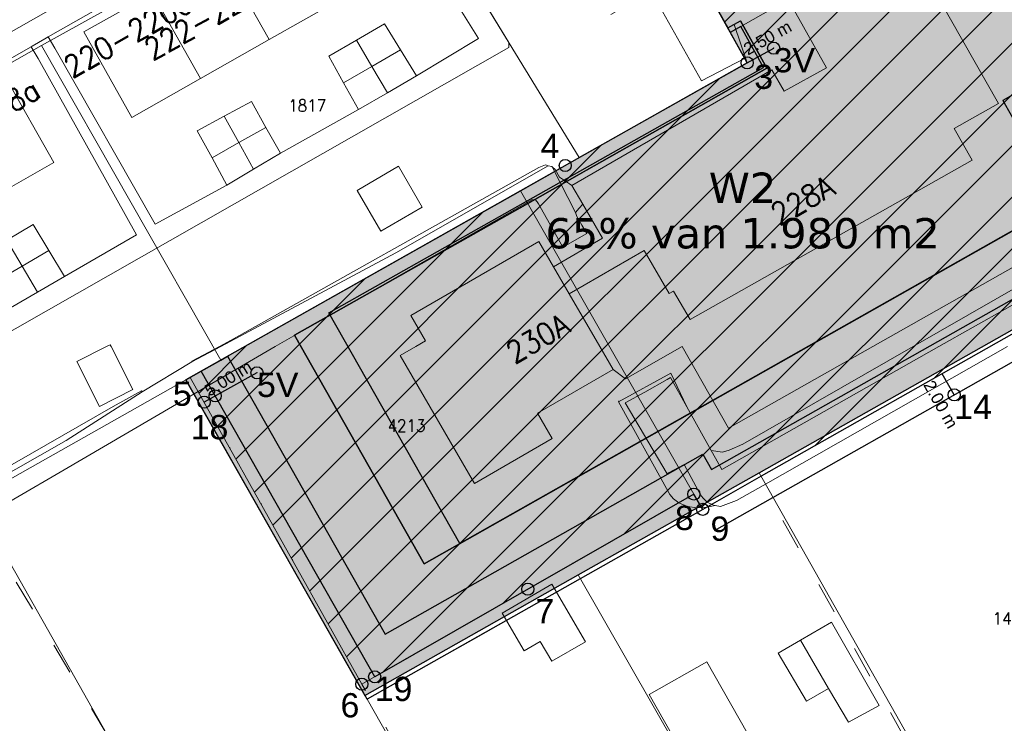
# Model space of a CAD drawing. Header units: metres. Extents: x 3 to 114181, y 112716 to 476231.
# Tile 53 of 90: x 112654 to 112735, y 475469 to 475527. Entities that reach past the tile are written whole.
import ezdxf
from ezdxf.enums import TextEntityAlignment as Align

# ---------------------------------------------------------------- set-up
doc = ezdxf.new("R2010")
doc.units = ezdxf.units.M
doc.header["$MEASUREMENT"] = 0
for name, pattern in [('DGN Style 1', [5.201608, 0.008655, -5.192953]), ('DGN Style 2', [8.654921, 5.192953, -3.461969]), ('DGN Style 3', [12.11689, 8.654921, -3.461969]), ('DGN Style 5', [6.058445, 2.596476, -3.461969])]:
    doc.linetypes.add(name, pattern=pattern)
for name, color, linetype, lineweight in [('Cultuurscheiding BGT', 3, 'DGN Style 1', 0), ('enkel Groen', 7, 'Continuous', 0), ('enkel Water', 4, 'Continuous', 0), ('enkel Wonen - 1', 3, 'Continuous', 0), ('enkel Wonen - 2', 30, 'Continuous', 0), ('Functie scheiding OTD BGT', 7, 'DGN Style 5', 0), ('GEMEENTEGROND', 9, 'Continuous', 0), ('Insteeksloot BGT', 4, 'Continuous', 0), ('Kadasterperceelnummers', 14, 'Continuous', 0), ('Kadasterpercelen', 14, 'Continuous', 13), ('Kant algemeen verharding BGT', 7, 'Continuous', 0), ('Kant water BGT', 4, 'Continuous', 0), ('Luifel H1 BGT', 1, 'DGN Style 3', 13), ('MP Gebouwen GEO', 30, 'Continuous', 30), ('MP Grenzen GEO', 3, 'Continuous', 13), ('MP Grenzen Tussen GEO', 3, 'Continuous', 0), ('MP Overige Belijningen GEO', 7, 'Continuous', 0), ('MP Uitzetgegevens GEO', 7, 'Continuous', 30), ('Onbegroeid terreindeel BGT', 7, 'Continuous', 0), ('Overkapping H1 BGT', 9, 'DGN Style 2', 0), ('Pand BGT', 7, 'Continuous', 13), ('Tekst Nummeraanduidingsreeks BGT', 7, 'Continuous', 0), ('Tussenmuur BGT', 7, 'Continuous', 13), ('Walbescherming BGT', 5, 'Continuous', 13)]:
    doc.layers.add(name, color=color, linetype=linetype, lineweight=lineweight)
doc.styles.add('Style-Arial', font='arial.ttf')
doc.styles.add('Style-STANDARD', font='STANDARD.shx')

msp = doc.modelspace()

# ---------------------------------------------------------------- hatches: boundary and pattern name
at = {"layer": 'enkel Wonen - 1', "linetype": 'Continuous', "lineweight": 13, "extrusion": (-1.9283e-16, -1.08831e-16, -1)}
msp.add_hatch(color=3, dxfattribs=at).paths.add_polyline_path([(-112712.711, 475525.926), (-112755.727, 475550.347), (-112754.731, 475552.112), (-112759.057, 475554.574), (-112746.659, 475576.473), (-112699.57, 475549.551)])
at = {"layer": 'enkel Wonen - 2', "linetype": 'Continuous', "lineweight": 13, "extrusion": (0, 0, -1)}
msp.add_hatch(color=2, dxfattribs=at).paths.add_polyline_path([(-112690.418, 475483.747), (-112740.017, 475511.835), (-112735.204, 475520.297), (-112765.79, 475537.661), (-112767.452, 475534.726), (-112770.497, 475536.451), (-112764.919, 475546.301), (-112764.84, 475546.449), (-112764.815, 475546.5), (-112764.79, 475546.554), (-112764.76, 475546.617), (-112764.728, 475546.693), (-112764.7, 475546.761), (-112764.684, 475546.801), (-112764.666, 475546.849), (-112764.629, 475546.952), (-112764.59, 475547.072), (-112764.558, 475547.185), (-112764.53, 475547.292), (-112764.507, 475547.391), (-112764.476, 475547.552), (-112764.452, 475547.707), (-112764.434, 475547.877), (-112764.423, 475548.043), (-112764.419, 475548.194), (-112764.421, 475548.338), (-112764.426, 475548.458), (-112764.437, 475548.602), (-112764.452, 475548.728), (-112764.471, 475548.857), (-112764.494, 475548.985), (-112764.522, 475549.117), (-112764.562, 475549.27), (-112764.618, 475549.456), (-112764.735, 475549.766), (-112764.851, 475550.012), (-112765.047, 475550.352), (-112765.238, 475550.621), (-112765.454, 475550.878), (-112765.652, 475551.079), (-112765.85, 475551.254), (-112766.018, 475551.384), (-112766.43, 475551.65), (-112766.692, 475551.784), (-112763.644, 475557.185), (-112754.731, 475552.112), (-112755.727, 475550.347), (-112713.581, 475526.42), (-112715.466, 475523.032), (-112679.612, 475502.776)])
at = {"layer": 'GEMEENTEGROND', "linetype": 'Continuous', "lineweight": 30, "extrusion": (0, 0, -1)}
msp.add_hatch(color=9, dxfattribs=at).paths.add_polyline_path([(-112682.58, 475471.222), (-112700.168, 475481.157), (-112715.095, 475489.589), (-112736.601, 475501.738), (-112746.507, 475507.334), (-112758.366, 475514.033), (-112781.039, 475526.841), (-112787.847, 475530.688), (-112787.624, 475533.579), (-112787.585, 475534.078), (-112787.316, 475535.779), (-112786.972, 475537.954), (-112786.656, 475541.688), (-112786.34, 475545.422), (-112786.314, 475545.705), (-112786.003, 475549.063), (-112773.127, 475542.599), (-112765.948, 475556.898), (-112782.034, 475564.974), (-112781.361, 475566.222), (-112780.689, 475567.471), (-112779.029, 475570.55), (-112777.343, 475573.679), (-112776.025, 475576.126), (-112775.246, 475577.507), (-112774.159, 475579.432), (-112773.711, 475580.225), (-112773.164, 475581.104), (-112772.135, 475582.758), (-112771.778, 475583.414), (-112771.358, 475584.032), (-112770.879, 475584.606), (-112770.347, 475585.13), (-112769.766, 475585.599), (-112769.141, 475586.009), (-112768.81, 475586.182), (-112768.479, 475586.355), (-112767.858, 475586.603), (-112767.537, 475586.695), (-112767.216, 475586.786), (-112766.558, 475586.902), (-112765.891, 475586.95), (-112765.518, 475586.938), (-112764.809, 475586.404), (-112762.933, 475585.392), (-112761.207, 475584.422), (-112759.108, 475583.242), (-112756.794, 475582.015), (-112755.196, 475581.168), (-112752.967, 475579.986), (-112751.284, 475579.094), (-112746.659, 475576.473), (-112759.057, 475554.574), (-112763.644, 475557.185), (-112766.692, 475551.784), (-112766.43, 475551.65), (-112766.018, 475551.384), (-112765.85, 475551.254), (-112765.652, 475551.079), (-112765.553, 475550.979), (-112765.454, 475550.878), (-112765.346, 475550.75), (-112765.238, 475550.621), (-112765.047, 475550.352), (-112764.851, 475550.012), (-112764.735, 475549.766), (-112764.618, 475549.456), (-112764.562, 475549.27), (-112764.522, 475549.117), (-112764.482, 475548.921), (-112764.471, 475548.857), (-112764.452, 475548.728), (-112764.437, 475548.602), (-112764.432, 475548.53), (-112764.426, 475548.458), (-112764.423, 475548.398), (-112764.421, 475548.338), (-112764.42, 475548.266), (-112764.419, 475548.194), (-112764.421, 475548.118), (-112764.423, 475548.043), (-112764.434, 475547.877), (-112764.452, 475547.707), (-112764.476, 475547.552), (-112764.519, 475547.342), (-112764.53, 475547.292), (-112764.558, 475547.185), (-112764.59, 475547.072), (-112764.629, 475546.952), (-112764.666, 475546.849), (-112764.7, 475546.761), (-112764.744, 475546.655), (-112764.76, 475546.617), (-112764.79, 475546.554), (-112764.815, 475546.5), (-112764.84, 475546.449), (-112764.88, 475546.375), (-112764.919, 475546.301), (-112764.982, 475546.19), (-112765.045, 475546.079), (-112765.116, 475545.954), (-112765.202, 475545.801), (-112765.385, 475545.478), (-112770.497, 475536.451), (-112773.643, 475538.232), (-112777.092, 475532.141), (-112769.261, 475527.706), (-112765.811, 475533.797), (-112767.452, 475534.726), (-112765.79, 475537.661), (-112735.204, 475520.297), (-112740.017, 475511.835), (-112690.418, 475483.747), (-112679.612, 475502.776), (-112715.466, 475523.032), (-112713.581, 475526.42), (-112712.711, 475525.926), (-112714.109, 475523.414), (-112667.8, 475497.251)])
at = {"layer": 'MP Grenzen GEO', "linetype": 'Continuous', "lineweight": 0}
h = msp.add_hatch(dxfattribs=at)
h.set_pattern_fill('HATCH', color=6, scale=0.1, style=0, pattern_type=2)
h.set_pattern_definition([(45, (112738.5802, 475536.1504), (-2.12132, 2.12132), [])])
h.paths.add_polyline_path([(112699.458, 475549.752), (112705.905, 475553.432), (112708.001, 475554.663), (112712.492, 475557.226), (112725.552, 475564.679), (112727.439, 475565.787), (112743.474, 475574.878), (112744.976, 475575.73), (112747.121, 475576.975), (112747.691, 475577.313), (112747.428, 475577.799), (112747.91, 475580.636), (112749.817, 475581.694), (112751.034, 475582.369), (112755.097, 475584.662), (112756.286, 475585.211), (112757.591, 475585.639), (112759.672, 475585.922), (112761.194, 475586.487), (112761.69, 475585.637), (112763.281, 475586.46), (112763.911, 475586.683), (112764.561, 475586.84), (112765.223, 475586.929), (112765.891, 475586.95), (112766.558, 475586.902), (112767.216, 475586.786), (112767.858, 475586.603), (112768.479, 475586.355), (112769.141, 475586.009), (112769.766, 475585.599), (112770.347, 475585.13), (112770.879, 475584.606), (112771.358, 475584.032), (112771.778, 475583.414), (112772.135, 475582.758), (112773.164, 475581.104), (112773.711, 475580.225), (112774.429, 475578.953), (112775.246, 475577.507), (112776.025, 475576.126), (112771.781, 475573.506), (112773.301, 475572.067), (112774.78, 475570.585), (112776.216, 475569.062), (112777.607, 475567.498), (112778.953, 475565.895), (112780.253, 475564.254), (112782.034, 475564.974), (112783.74, 475560.833), (112784.809, 475556.928), (112785.618, 475552.891), (112786.141, 475547.777), (112786.972, 475537.954), (112787.585, 475534.078), (112781.853, 475530.841), (112779.391, 475529.669), (112765.38, 475523.022), (112767.354, 475518.794), (112758.506, 475513.784), (112746.657, 475507.075), (112736.754, 475501.467), (112715.261, 475489.296), (112710.442, 475486.567), (112709.719, 475487.831), (112682.318, 475472.144), (112668.171, 475497.46), (112670.704, 475498.892), (112695.415, 475512.853), (112699.496, 475515.158), (112700.265, 475515.592), (112714.109, 475523.414)])
at = {"layer": 'Pand BGT', "linetype": 'Continuous', "lineweight": 13}
h = msp.add_hatch(dxfattribs=at)
h.set_pattern_fill('HATCH', color=6, scale=0.1, style=0, pattern_type=2)
h.set_pattern_definition([])
h.paths.add_polyline_path([(112746.659, 475576.473), (112699.57, 475549.551), (112714.109, 475523.414), (112667.8, 475497.251), (112682.58, 475471.222), (112787.847, 475530.688), (112787.585, 475534.078), (112786.972, 475537.954), (112786.34, 475545.422), (112786.003, 475549.063), (112785.618, 475552.891), (112784.809, 475556.928), (112783.74, 475560.833), (112782.034, 475564.974), (112776.025, 475576.126), (112773.711, 475580.225), (112772.135, 475582.758), (112771.778, 475583.414), (112771.358, 475584.032), (112770.879, 475584.606), (112770.347, 475585.13), (112769.766, 475585.599), (112769.141, 475586.009), (112768.479, 475586.355), (112767.858, 475586.603), (112767.216, 475586.786), (112766.411, 475586.928), (112766.224, 475586.926), (112765.891, 475586.95), (112765.518, 475586.938), (112764.809, 475586.404), (112751.284, 475579.094)], flags=17)
h = msp.add_hatch(dxfattribs=at)
h.set_pattern_fill('HATCH', color=6, scale=0.1, style=0, pattern_type=2)
h.set_pattern_definition([])
h.paths.add_polyline_path([(112714.109, 475523.414), (112699.57, 475549.551), (112746.659, 475576.473), (112751.284, 475579.094), (112764.809, 475586.404), (112765.518, 475586.938), (112765.891, 475586.95), (112766.224, 475586.926), (112766.411, 475586.928), (112767.216, 475586.786), (112767.858, 475586.603), (112768.479, 475586.355), (112769.141, 475586.009), (112769.766, 475585.599), (112770.347, 475585.13), (112770.879, 475584.606), (112771.358, 475584.032), (112771.778, 475583.414), (112772.135, 475582.758), (112773.711, 475580.225), (112776.025, 475576.126), (112782.034, 475564.974), (112783.74, 475560.833), (112784.809, 475556.928), (112785.618, 475552.891), (112786.003, 475549.063), (112786.34, 475545.422), (112786.972, 475537.954), (112787.585, 475534.078), (112787.847, 475530.688), (112682.58, 475471.222), (112667.8, 475497.251)], flags=17)

# ---------------------------------------------------------------- linework, layer by layer
at = {"layer": 'Cultuurscheiding BGT', "flags": 128}
for points in [[(112703.501, 475495.429), (112704.068, 475497.348)], [(112668.823, 475496.293), (112682.318, 475472.144), (112708.475, 475487.119)]]:
    msp.add_lwpolyline(points, dxfattribs=at)
at = {"layer": 'enkel Groen', "color": 9, "linetype": 'Continuous', "lineweight": 30}
for p, q in [((112712.51, 475526.288), (112713.564, 475526.884)), ((112712.51, 475526.288), (112713.564, 475526.884)), ((112712.51, 475526.288), (112713.564, 475526.884)), ((112712.51, 475526.288), (112713.564, 475526.884)), ((112712.51, 475526.288), (112713.564, 475526.884)), ((112712.51, 475526.288), (112713.564, 475526.884)), ((112712.51, 475526.288), (112713.564, 475526.884)), ((112712.51, 475526.288), (112713.564, 475526.884)), ((112713.564, 475526.884), (112715.74, 475522.957)), ((112713.564, 475526.884), (112715.74, 475522.957)), ((112713.564, 475526.884), (112715.74, 475522.957)), ((112713.564, 475526.884), (112715.74, 475522.957)), ((112713.564, 475526.884), (112715.74, 475522.957)), ((112713.564, 475526.884), (112715.74, 475522.957)), ((112713.564, 475526.884), (112715.74, 475522.957)), ((112713.564, 475526.884), (112715.74, 475522.957)), ((112714.109, 475523.414), (112712.51, 475526.288)), ((112714.109, 475523.414), (112712.51, 475526.288)), ((112714.109, 475523.414), (112712.51, 475526.288)), ((112714.109, 475523.414), (112712.51, 475526.288)), ((112714.109, 475523.414), (112712.51, 475526.288)), ((112714.109, 475523.414), (112712.51, 475526.288)), ((112714.109, 475523.414), (112712.51, 475526.288)), ((112714.109, 475523.414), (112712.51, 475526.288)), ((112700.265, 475515.592), (112714.109, 475523.414)), ((112700.265, 475515.592), (112714.109, 475523.414)), ((112700.265, 475515.592), (112714.109, 475523.414)), ((112700.265, 475515.592), (112714.109, 475523.414)), ((112700.265, 475515.592), (112714.109, 475523.414)), ((112700.265, 475515.592), (112714.109, 475523.414)), ((112700.265, 475515.592), (112714.109, 475523.414)), ((112700.265, 475515.592), (112714.109, 475523.414)), ((112715.74, 475522.957), (112700.855, 475514.547)), ((112715.74, 475522.957), (112700.855, 475514.547)), ((112715.74, 475522.957), (112700.855, 475514.547)), ((112715.74, 475522.957), (112700.855, 475514.547)), ((112715.74, 475522.957), (112700.855, 475514.547)), ((112715.74, 475522.957), (112700.855, 475514.547)), ((112715.74, 475522.957), (112700.855, 475514.547)), ((112715.74, 475522.957), (112700.855, 475514.547)), ((112699.496, 475515.158), (112700.265, 475515.592)), ((112699.496, 475515.158), (112700.265, 475515.592)), ((112699.496, 475515.158), (112700.265, 475515.592)), ((112699.496, 475515.158), (112700.265, 475515.592)), ((112699.496, 475515.158), (112700.265, 475515.592)), ((112699.496, 475515.158), (112700.265, 475515.592)), ((112699.496, 475515.158), (112700.265, 475515.592)), ((112699.496, 475515.158), (112700.265, 475515.592)), ((112695.415, 475512.853), (112699.496, 475515.158)), ((112695.415, 475512.853), (112699.496, 475515.158)), ((112695.415, 475512.853), (112699.496, 475515.158)), ((112695.415, 475512.853), (112699.496, 475515.158)), ((112695.415, 475512.853), (112699.496, 475515.158)), ((112695.415, 475512.853), (112699.496, 475515.158)), ((112695.415, 475512.853), (112699.496, 475515.158)), ((112695.415, 475512.853), (112699.496, 475515.158)), ((112700.086, 475514.113), (112696.005, 475511.808)), ((112700.086, 475514.113), (112696.005, 475511.808)), ((112700.086, 475514.113), (112696.005, 475511.808)), ((112700.086, 475514.113), (112696.005, 475511.808)), ((112700.086, 475514.113), (112696.005, 475511.808)), ((112700.086, 475514.113), (112696.005, 475511.808)), ((112700.086, 475514.113), (112696.005, 475511.808)), ((112700.086, 475514.113), (112696.005, 475511.808)), ((112700.855, 475514.547), (112700.086, 475514.113)), ((112700.855, 475514.547), (112700.086, 475514.113)), ((112700.855, 475514.547), (112700.086, 475514.113)), ((112700.855, 475514.547), (112700.086, 475514.113)), ((112700.855, 475514.547), (112700.086, 475514.113)), ((112700.855, 475514.547), (112700.086, 475514.113)), ((112700.855, 475514.547), (112700.086, 475514.113)), ((112700.855, 475514.547), (112700.086, 475514.113)), ((112671.244, 475499.197), (112695.415, 475512.853)), ((112671.244, 475499.197), (112695.415, 475512.853)), ((112671.244, 475499.197), (112695.415, 475512.853)), ((112671.244, 475499.197), (112695.415, 475512.853)), ((112671.244, 475499.197), (112695.415, 475512.853)), ((112671.244, 475499.197), (112695.415, 475512.853)), ((112671.244, 475499.197), (112695.415, 475512.853)), ((112671.244, 475499.197), (112695.415, 475512.853)), ((112696.005, 475511.808), (112676.772, 475500.942)), ((112696.005, 475511.808), (112676.772, 475500.942)), ((112696.005, 475511.808), (112676.772, 475500.942)), ((112696.005, 475511.808), (112676.772, 475500.942)), ((112696.005, 475511.808), (112676.772, 475500.942)), ((112696.005, 475511.808), (112676.772, 475500.942)), ((112696.005, 475511.808), (112676.772, 475500.942)), ((112696.005, 475511.808), (112676.772, 475500.942)), ((112687.458, 475482.071), (112739.695, 475511.652)), ((112687.458, 475482.071), (112739.695, 475511.652)), ((112687.458, 475482.071), (112739.695, 475511.652)), ((112687.458, 475482.071), (112739.695, 475511.652)), ((112687.458, 475482.071), (112739.695, 475511.652)), ((112687.458, 475482.071), (112739.695, 475511.652)), ((112687.458, 475482.071), (112739.695, 475511.652)), ((112687.458, 475482.071), (112739.695, 475511.652)), ((112676.772, 475500.942), (112687.458, 475482.071)), ((112676.772, 475500.942), (112687.458, 475482.071)), ((112676.772, 475500.942), (112687.458, 475482.071)), ((112676.772, 475500.942), (112687.458, 475482.071)), ((112676.772, 475500.942), (112687.458, 475482.071)), ((112676.772, 475500.942), (112687.458, 475482.071)), ((112676.772, 475500.942), (112687.458, 475482.071)), ((112676.772, 475500.942), (112687.458, 475482.071)), ((112667.8, 475497.251), (112669.068, 475497.967)), ((112667.8, 475497.251), (112669.068, 475497.967)), ((112667.8, 475497.251), (112669.068, 475497.967)), ((112667.8, 475497.251), (112669.068, 475497.967)), ((112667.8, 475497.251), (112669.068, 475497.967)), ((112667.8, 475497.251), (112669.068, 475497.967)), ((112667.8, 475497.251), (112669.068, 475497.967)), ((112667.8, 475497.251), (112669.068, 475497.967)), ((112682.766, 475470.895), (112667.8, 475497.251)), ((112682.766, 475470.895), (112667.8, 475497.251)), ((112682.766, 475470.895), (112667.8, 475497.251)), ((112682.766, 475470.895), (112667.8, 475497.251)), ((112682.766, 475470.895), (112667.8, 475497.251)), ((112682.766, 475470.895), (112667.8, 475497.251)), ((112710.442, 475486.567), (112700.344, 475480.849)), ((112710.442, 475486.567), (112700.344, 475480.849)), ((112710.442, 475486.567), (112700.344, 475480.849)), ((112710.442, 475486.567), (112700.344, 475480.849)), ((112710.442, 475486.567), (112700.344, 475480.849)), ((112710.442, 475486.567), (112700.344, 475480.849)), ((112710.442, 475486.567), (112700.344, 475480.849)), ((112710.442, 475486.567), (112700.344, 475480.849)), ((112700.344, 475480.849), (112682.766, 475470.895)), ((112700.344, 475480.849), (112682.766, 475470.895)), ((112700.344, 475480.849), (112682.766, 475470.895)), ((112700.344, 475480.849), (112682.766, 475470.895)), ((112700.344, 475480.849), (112682.766, 475470.895)), ((112700.344, 475480.849), (112682.766, 475470.895)), ((112700.344, 475480.849), (112682.766, 475470.895))]:
    msp.add_line(p, q, dxfattribs=at)
at = {"layer": 'enkel Water', "color": 4, "linetype": 'Continuous', "lineweight": 30}
for p, q in [((112711.182, 475489.859), (112766.293, 475521.066)), ((112711.182, 475489.859), (112766.293, 475521.066)), ((112711.182, 475489.859), (112766.293, 475521.066)), ((112711.182, 475489.859), (112766.293, 475521.066)), ((112711.182, 475489.859), (112766.293, 475521.066)), ((112711.182, 475489.859), (112766.293, 475521.066)), ((112711.182, 475489.859), (112766.293, 475521.066)), ((112711.182, 475489.859), (112766.293, 475521.066)), ((112671.244, 475499.197), (112684.255, 475476.285)), ((112671.244, 475499.197), (112684.255, 475476.285)), ((112671.244, 475499.197), (112684.255, 475476.285)), ((112671.244, 475499.197), (112684.255, 475476.285)), ((112671.244, 475499.197), (112684.255, 475476.285)), ((112671.244, 475499.197), (112684.255, 475476.285)), ((112671.244, 475499.197), (112684.255, 475476.285)), ((112671.244, 475499.197), (112684.255, 475476.285)), ((112684.255, 475476.285), (112710.464, 475491.126)), ((112684.255, 475476.285), (112710.464, 475491.126)), ((112684.255, 475476.285), (112710.464, 475491.126)), ((112684.255, 475476.285), (112710.464, 475491.126)), ((112684.255, 475476.285), (112710.464, 475491.126)), ((112684.255, 475476.285), (112710.464, 475491.126)), ((112684.255, 475476.285), (112710.464, 475491.126)), ((112684.255, 475476.285), (112710.464, 475491.126)), ((112710.464, 475491.126), (112711.182, 475489.859)), ((112710.464, 475491.126), (112711.182, 475489.859)), ((112710.464, 475491.126), (112711.182, 475489.859)), ((112710.464, 475491.126), (112711.182, 475489.859)), ((112710.464, 475491.126), (112711.182, 475489.859)), ((112710.464, 475491.126), (112711.182, 475489.859)), ((112710.464, 475491.126), (112711.182, 475489.859)), ((112710.464, 475491.126), (112711.182, 475489.859))]:
    msp.add_line(p, q, dxfattribs=at)
at = {"layer": 'enkel Water', "linetype": 'Continuous', "lineweight": 30}
for p, q in [((112736.754, 475501.467), (112715.261, 475489.296)), ((112736.754, 475501.467), (112715.261, 475489.296)), ((112736.754, 475501.467), (112715.261, 475489.296)), ((112736.754, 475501.467), (112715.261, 475489.296)), ((112736.754, 475501.467), (112715.261, 475489.296)), ((112736.754, 475501.467), (112715.261, 475489.296)), ((112736.754, 475501.467), (112715.261, 475489.296)), ((112736.754, 475501.467), (112715.261, 475489.296)), ((112669.068, 475497.967), (112670.704, 475498.892)), ((112669.068, 475497.967), (112670.704, 475498.892)), ((112669.068, 475497.967), (112670.704, 475498.892)), ((112669.068, 475497.967), (112670.704, 475498.892)), ((112669.068, 475497.967), (112670.704, 475498.892)), ((112669.068, 475497.967), (112670.704, 475498.892)), ((112669.068, 475497.967), (112670.704, 475498.892)), ((112669.068, 475497.967), (112670.704, 475498.892)), ((112670.704, 475498.892), (112671.244, 475499.197)), ((112670.704, 475498.892), (112671.244, 475499.197)), ((112670.704, 475498.892), (112671.244, 475499.197)), ((112670.704, 475498.892), (112671.244, 475499.197)), ((112670.704, 475498.892), (112671.244, 475499.197)), ((112670.704, 475498.892), (112671.244, 475499.197)), ((112670.704, 475498.892), (112671.244, 475499.197)), ((112670.704, 475498.892), (112671.244, 475499.197)), ((112683.384, 475472.755), (112669.068, 475497.967)), ((112683.384, 475472.755), (112669.068, 475497.967)), ((112683.384, 475472.755), (112669.068, 475497.967)), ((112683.384, 475472.755), (112669.068, 475497.967)), ((112683.384, 475472.755), (112669.068, 475497.967)), ((112683.384, 475472.755), (112669.068, 475497.967)), ((112683.384, 475472.755), (112669.068, 475497.967)), ((112683.384, 475472.755), (112669.068, 475497.967)), ((112715.261, 475489.296), (112710.442, 475486.567)), ((112715.261, 475489.296), (112710.442, 475486.567)), ((112715.261, 475489.296), (112710.442, 475486.567)), ((112715.261, 475489.296), (112710.442, 475486.567)), ((112715.261, 475489.296), (112710.442, 475486.567)), ((112715.261, 475489.296), (112710.442, 475486.567)), ((112715.261, 475489.296), (112710.442, 475486.567)), ((112715.261, 475489.296), (112710.442, 475486.567)), ((112709.719, 475487.831), (112683.384, 475472.755)), ((112709.719, 475487.831), (112683.384, 475472.755)), ((112709.719, 475487.831), (112683.384, 475472.755)), ((112709.719, 475487.831), (112683.384, 475472.755)), ((112709.719, 475487.831), (112683.384, 475472.755)), ((112709.719, 475487.831), (112683.384, 475472.755)), ((112709.719, 475487.831), (112683.384, 475472.755)), ((112709.719, 475487.831), (112683.384, 475472.755)), ((112710.442, 475486.567), (112709.719, 475487.831)), ((112710.442, 475486.567), (112709.719, 475487.831)), ((112710.442, 475486.567), (112709.719, 475487.831)), ((112710.442, 475486.567), (112709.719, 475487.831)), ((112710.442, 475486.567), (112709.719, 475487.831)), ((112710.442, 475486.567), (112709.719, 475487.831)), ((112710.442, 475486.567), (112709.719, 475487.831)), ((112710.442, 475486.567), (112709.719, 475487.831))]:
    msp.add_line(p, q, dxfattribs=at)
at = {"layer": 'enkel Wonen - 1', "color": 7, "lineweight": 30}
msp.add_line((112699.57, 475549.551), (112712.51, 475526.288), dxfattribs=at)
at = {"layer": 'enkel Wonen - 1', "color": 7, "linetype": 'Continuous', "lineweight": 30}
msp.add_line((112712.51, 475526.288), (112713.564, 475526.884), dxfattribs=at)
at = {"layer": 'enkel Wonen - 2', "color": 2, "linetype": 'Continuous', "lineweight": 30}
for p, q in [((112715.74, 475522.957), (112713.564, 475526.884)), ((112700.855, 475514.547), (112715.74, 475522.957)), ((112696.005, 475511.808), (112700.086, 475514.113)), ((112700.086, 475514.113), (112700.855, 475514.547)), ((112676.772, 475500.942), (112696.005, 475511.808)), ((112739.695, 475511.652), (112687.458, 475482.071)), ((112687.458, 475482.071), (112676.772, 475500.942))]:
    msp.add_line(p, q, dxfattribs=at)
at = {"layer": 'enkel Wonen - 2', "color": 2, "linetype": 'Continuous', "lineweight": 13, "transparency": 33554610, "flags": 128}
msp.add_lwpolyline([(112755.727, 475550.347), (112713.581, 475526.42), (112715.466, 475523.032), (112679.612, 475502.776), (112690.418, 475483.747), (112740.017, 475511.835), (112735.204, 475520.297), (112765.79, 475537.661)], dxfattribs=at)
at = {"layer": 'Functie scheiding OTD BGT', "flags": 128}
for points in [[(112736.085, 475451.673), (112735.02, 475453.576), (112715.434, 475488.54)], [(112650.42, 475485.556), (112651.746, 475484.025), (112661.433, 475467.771), (112653.752, 475463.461), (112650.463, 475461.45), (112648.508, 475459.501), (112647.628, 475457.352), (112647.309, 475455.473), (112647.247, 475453.921), (112647.344, 475451.413), (112648.17, 475449.93)], [(112703.257, 475434.571), (112702.434, 475436.147), (112682.318, 475472.144)]]:
    msp.add_lwpolyline(points, dxfattribs=at)
at = {"layer": 'GEMEENTEGROND', "color": 7, "lineweight": 30}
for p, q in [((112712.51, 475526.288), (112713.564, 475526.884)), ((112712.51, 475526.288), (112713.564, 475526.884)), ((112713.564, 475526.884), (112715.74, 475522.957)), ((112713.564, 475526.884), (112715.74, 475522.957)), ((112714.109, 475523.414), (112712.51, 475526.288)), ((112714.109, 475523.414), (112712.51, 475526.288)), ((112714.109, 475523.414), (112712.51, 475526.288)), ((112714.109, 475523.414), (112712.51, 475526.288)), ((112700.265, 475515.592), (112714.109, 475523.414)), ((112700.265, 475515.592), (112714.109, 475523.414)), ((112700.265, 475515.592), (112714.109, 475523.414)), ((112700.265, 475515.592), (112714.109, 475523.414)), ((112715.74, 475522.957), (112700.855, 475514.547)), ((112715.74, 475522.957), (112700.855, 475514.547)), ((112715.74, 475522.957), (112700.855, 475514.547)), ((112715.74, 475522.957), (112700.855, 475514.547)), ((112699.496, 475515.158), (112700.265, 475515.592)), ((112699.496, 475515.158), (112700.265, 475515.592)), ((112699.496, 475515.158), (112700.265, 475515.592)), ((112699.496, 475515.158), (112700.265, 475515.592)), ((112695.415, 475512.853), (112699.496, 475515.158)), ((112695.415, 475512.853), (112699.496, 475515.158)), ((112695.415, 475512.853), (112699.496, 475515.158)), ((112695.415, 475512.853), (112699.496, 475515.158)), ((112700.086, 475514.113), (112696.005, 475511.808)), ((112700.086, 475514.113), (112696.005, 475511.808)), ((112700.086, 475514.113), (112696.005, 475511.808)), ((112700.086, 475514.113), (112696.005, 475511.808)), ((112700.855, 475514.547), (112700.086, 475514.113)), ((112700.855, 475514.547), (112700.086, 475514.113)), ((112700.855, 475514.547), (112700.086, 475514.113)), ((112700.855, 475514.547), (112700.086, 475514.113)), ((112671.244, 475499.197), (112695.415, 475512.853)), ((112671.244, 475499.197), (112695.415, 475512.853)), ((112671.244, 475499.197), (112695.415, 475512.853)), ((112671.244, 475499.197), (112695.415, 475512.853)), ((112696.005, 475511.808), (112676.772, 475500.942)), ((112696.005, 475511.808), (112676.772, 475500.942)), ((112696.005, 475511.808), (112676.772, 475500.942)), ((112696.005, 475511.808), (112676.772, 475500.942)), ((112687.458, 475482.071), (112739.695, 475511.652)), ((112687.458, 475482.071), (112739.695, 475511.652)), ((112676.772, 475500.942), (112687.458, 475482.071)), ((112736.754, 475501.467), (112715.261, 475489.296)), ((112736.754, 475501.467), (112715.261, 475489.296)), ((112736.754, 475501.467), (112715.261, 475489.296)), ((112736.754, 475501.467), (112715.261, 475489.296)), ((112669.068, 475497.967), (112670.704, 475498.892)), ((112669.068, 475497.967), (112670.704, 475498.892)), ((112669.068, 475497.967), (112670.704, 475498.892)), ((112669.068, 475497.967), (112670.704, 475498.892)), ((112670.704, 475498.892), (112671.244, 475499.197)), ((112670.704, 475498.892), (112671.244, 475499.197)), ((112670.704, 475498.892), (112671.244, 475499.197)), ((112670.704, 475498.892), (112671.244, 475499.197)), ((112667.8, 475497.251), (112669.068, 475497.967)), ((112667.8, 475497.251), (112669.068, 475497.967)), ((112667.8, 475497.251), (112669.068, 475497.967)), ((112667.8, 475497.251), (112669.068, 475497.967)), ((112682.766, 475470.895), (112667.8, 475497.251)), ((112715.261, 475489.296), (112710.442, 475486.567)), ((112715.261, 475489.296), (112710.442, 475486.567)), ((112715.261, 475489.296), (112710.442, 475486.567)), ((112715.261, 475489.296), (112710.442, 475486.567)), ((112710.442, 475486.567), (112700.344, 475480.849)), ((112710.442, 475486.567), (112700.344, 475480.849)), ((112710.442, 475486.567), (112700.344, 475480.849)), ((112710.442, 475486.567), (112700.344, 475480.849)), ((112700.344, 475480.849), (112682.766, 475470.895))]:
    msp.add_line(p, q, dxfattribs=at)
at = {"layer": 'GEMEENTEGROND', "color": 7, "lineweight": 0}
for p, q in [((112682.766, 475470.895), (112667.8, 475497.251)), ((112682.766, 475470.895), (112667.8, 475497.251)), ((112682.766, 475470.895), (112667.8, 475497.251)), ((112700.344, 475480.849), (112682.766, 475470.895)), ((112700.344, 475480.849), (112682.766, 475470.895)), ((112700.344, 475480.849), (112682.766, 475470.895))]:
    msp.add_line(p, q, dxfattribs=at)
at = {"layer": 'GEMEENTEGROND', "flags": 128}
msp.add_lwpolyline([(112787.66, 475533.604), (112765.38, 475523.022), (112766.293, 475521.066), (112767.354, 475518.794), (112736.754, 475501.467), (112715.261, 475489.296), (112710.442, 475486.567), (112700.344, 475480.849), (112691.555, 475475.872), (112682.766, 475470.895), (112667.8, 475497.251), (112714.109, 475523.414), (112713.037, 475526.586), (112713.564, 475526.884), (112715.74, 475522.957), (112676.772, 475500.942), (112687.458, 475482.071), (112739.695, 475511.652), (112736.541, 475517.221), (112773.643, 475538.232)], dxfattribs=at)
at = {"layer": 'GEMEENTEGROND', "color": 8, "linetype": 'Continuous', "lineweight": 30, "transparency": 33554610, "flags": 128}
msp.add_lwpolyline([(112765.79, 475537.661), (112735.204, 475520.297), (112740.017, 475511.835), (112690.418, 475483.747), (112679.612, 475502.776), (112715.466, 475523.032), (112713.581, 475526.42), (112712.711, 475525.926), (112714.109, 475523.414), (112667.8, 475497.251), (112682.58, 475471.222), (112700.168, 475481.157), (112715.095, 475489.589), (112736.601, 475501.738), (112746.507, 475507.334), (112758.366, 475514.033), (112781.039, 475526.841), (112787.847, 475530.688)], dxfattribs=at)
at = {"layer": 'Insteeksloot BGT', "flags": 128}
for points in [[(112766.042, 475521.676), (112765.308, 475521.566), (112752.417, 475514.114), (112727.794, 475500)], [(112697.69, 475514.916), (112697.48, 475514.984), (112696.937, 475514.777), (112671.55, 475500.522), (112670.571, 475500)], [(112699.656, 475513.3), (112699.456, 475513.434), (112698.641, 475513.977), (112698.262, 475514.61), (112698.036, 475514.834)], [(112700.551, 475511.759), (112700.244, 475511.407), (112699.948, 475511.068)], [(112670.571, 475500), (112668.301, 475498.789), (112668.311, 475498.731)], [(112727.794, 475500), (112713.748, 475491.949), (112712.629, 475491.44), (112712.088, 475491.295), (112711.139, 475491.438)], [(112709.141, 475495.016), (112707.827, 475497.817), (112703.501, 475495.429)], [(112664.187, 475496.259), (112664.133, 475496.358), (112661.806, 475495.051), (112609.38, 475464.981), (112605.798, 475462.904), (112605.813, 475462.803)], [(112708.475, 475487.119), (112708.041, 475487.446), (112707.734, 475487.801), (112703.501, 475495.429)], [(112708.475, 475487.119), (112709.195, 475486.817), (112709.982, 475486.702), (112710.773, 475486.745), (112711.466, 475486.882)]]:
    msp.add_lwpolyline(points, dxfattribs=at)
at = {"layer": 'Kadasterpercelen', "linetype": 'Continuous', "flags": 128}
msp.add_lwpolyline([(112768.83, 475589.437), (112764.809, 475586.404), (112762.933, 475585.392), (112761.207, 475584.422), (112759.108, 475583.242), (112751.211, 475579.055), (112729.259, 475566.6), (112722.868, 475562.93), (112710.588, 475555.894), (112706.302, 475553.31), (112699.57, 475549.551), (112694.804, 475546.877), (112684.803, 475540.877), (112655.895, 475524.836), (112638.766, 475515.143)], dxfattribs=at)
for points in [[(112710.272, 475486.865), (112715.095, 475489.589), (112736.601, 475501.738), (112746.507, 475507.334), (112758.366, 475514.033), (112767.237, 475519.044), (112765.38, 475523.022), (112779.391, 475529.669), (112751.211, 475579.055), (112729.259, 475566.6), (112722.868, 475562.93), (112710.588, 475555.894), (112706.302, 475553.31), (112699.57, 475549.551), (112714.109, 475523.414), (112700.265, 475515.592), (112699.496, 475515.158), (112695.415, 475512.853)], [(112684.803, 475540.877), (112694.804, 475546.877), (112699.57, 475549.551), (112714.109, 475523.414), (112700.265, 475515.592)], [(112684.803, 475540.877), (112655.895, 475524.836), (112670.704, 475498.892), (112695.415, 475512.853), (112699.496, 475515.158), (112700.265, 475515.592)], [(112655.895, 475524.836), (112638.766, 475515.143), (112627.982, 475509.049), (112630.45, 475504.686), (112600.821, 475487.933), (112609.524, 475472.149), (112607.841, 475467.27), (112609.611, 475464.409), (112632.808, 475477.495), (112646.844, 475485.412), (112650.314, 475487.373), (112667.8, 475497.251), (112670.704, 475498.892)], [(112682.58, 475471.222), (112700.168, 475481.157), (112710.272, 475486.865), (112695.415, 475512.853), (112670.704, 475498.892), (112667.8, 475497.251)], [(112715.095, 475489.589), (112736.601, 475501.738), (112757.176, 475465.372), (112746.156, 475459.305), (112735.591, 475453.361)], [(112650.314, 475487.373), (112667.8, 475497.251), (112682.58, 475471.222), (112682.766, 475470.895), (112703.284, 475434.761), (112699.354, 475432.489), (112687.98, 475425.89), (112685.822, 475424.739), (112661.615, 475467.439)], [(112710.272, 475486.865), (112715.095, 475489.589), (112735.591, 475453.361), (112733.275, 475452.058), (112720.914, 475444.944), (112700.168, 475481.157)], [(112661.615, 475467.439), (112652.908, 475462.322), (112651.225, 475461.017), (112649.265, 475458.613), (112648.525, 475457.315), (112648.134, 475455.752), (112647.841, 475454.015), (112647.852, 475452.504), (112648.003, 475450.898), (112648.435, 475449.421), (112648.008, 475450.187), (112632.808, 475477.495), (112646.844, 475485.412), (112650.314, 475487.373)], [(112682.58, 475471.222), (112700.168, 475481.157), (112720.914, 475444.944), (112718.124, 475443.338), (112703.284, 475434.761), (112682.766, 475470.895)]]:
    msp.add_lwpolyline(points, close=True, dxfattribs=at)
at = {"layer": 'Kant algemeen verharding BGT', "flags": 128}
for points in [[(112621.931, 475500), (112628.82, 475503.902), (112630.212, 475504.69), (112628.092, 475508.735), (112627.808, 475509.195), (112655.04, 475524.744), (112655.114, 475524.786), (112656.161, 475525.382), (112656.457, 475525.55), (112667.03, 475531.577), (112682.021, 475540.041), (112682.615, 475540.388), (112684.594, 475541.542), (112684.722, 475541.339), (112705.905, 475553.432), (112708.001, 475554.663), (112712.492, 475557.226), (112725.552, 475564.679)], [(112668.529, 475534.354), (112664.791, 475532.196), (112664.663, 475532.405), (112655.222, 475527.007), (112652.825, 475525.637)]]:
    msp.add_lwpolyline(points, dxfattribs=at)
at = {"layer": 'Kant water BGT', "flags": 128}
for points in [[(112729.925, 475500), (112735.583, 475503.204), (112766.333, 475520.813), (112766.465, 475520.889)], [(112670.681, 475500), (112685.138, 475507.742), (112697.69, 475514.916)], [(112698.036, 475514.834), (112698, 475514.869), (112697.69, 475514.916)], [(112698.036, 475514.834), (112699.948, 475511.068)], [(112699.948, 475511.068), (112700.065, 475510.727), (112700.485, 475510.014), (112700.879, 475509.343), (112698.911, 475508.2), (112696.887, 475511.784), (112696.797, 475511.944), (112696.616, 475512.122), (112696.339, 475512.104), (112675.178, 475500)], [(112668.311, 475498.731), (112670.681, 475500)], [(112675.178, 475500), (112668.823, 475496.293)], [(112711.139, 475491.438), (112711.253, 475491.234), (112712.02, 475489.861), (112729.925, 475500)], [(112711.466, 475486.882), (112711.91, 475486.796), (112713.244, 475487.294), (112715.434, 475488.54), (112735.583, 475500)], [(112668.311, 475498.731), (112664.187, 475496.259)], [(112711.466, 475486.882), (112711.339, 475486.906), (112710.816, 475487.164), (112710.471, 475487.504), (112710.358, 475487.65), (112710.258, 475487.779), (112708.907, 475490.27), (112707.631, 475489.577), (112707.513, 475489.513), (112704.037, 475495.35), (112705.672, 475496.237), (112707.512, 475497.288), (112707.785, 475497.444), (112709.141, 475495.016)], [(112605.813, 475462.803), (112605.234, 475461.004), (112607.606, 475459.833), (112628.214, 475471.717), (112634.014, 475475.332), (112650.42, 475485.556), (112657.434, 475489.648), (112668.823, 475496.293)], [(112605.813, 475462.803), (112605.942, 475462.877), (112624.488, 475473.225), (112657.923, 475492.24), (112664.187, 475496.259)], [(112711.139, 475491.438), (112709.141, 475495.016)]]:
    msp.add_lwpolyline(points, dxfattribs=at)
at = {"layer": 'Luifel H1 BGT', "flags": 128}
for points in [[(112718.506, 475475.771), (112716.676, 475474.7)], [(112720.828, 475471.801), (112718.506, 475475.771)], [(112716.676, 475474.7), (112718.998, 475470.731)], [(112718.998, 475470.731), (112720.828, 475471.801)]]:
    msp.add_lwpolyline(points, dxfattribs=at)
at = {"layer": 'MP Gebouwen GEO'}
msp.add_line((112711.427, 475484.827), (112768.339, 475517.054), dxfattribs=at)
at = {"layer": 'MP Grenzen GEO', "color": 6, "lineweight": 0}
for p, q in [((112699.57, 475549.551), (112714.109, 475523.414)), ((112710.442, 475486.567), (112709.719, 475487.831))]:
    msp.add_line(p, q, dxfattribs=at)
at = {"layer": 'MP Grenzen GEO', "color": 6, "lineweight": 0, "flags": 128}
for points in [[(112779.391, 475529.669), (112765.38, 475523.022), (112767.354, 475518.794), (112758.506, 475513.784), (112746.657, 475507.075), (112736.754, 475501.467), (112715.261, 475489.296), (112710.442, 475486.567), (112709.719, 475487.831), (112682.318, 475472.144), (112668.171, 475497.46), (112670.704, 475498.892), (112695.415, 475512.853), (112699.496, 475515.158), (112700.265, 475515.592), (112714.109, 475523.414), (112699.458, 475549.752)], [(112709.719, 475487.831), (112710.442, 475486.567), (112715.261, 475489.296), (112736.754, 475501.467), (112746.657, 475507.075), (112758.506, 475513.784), (112767.354, 475518.794), (112765.38, 475523.022), (112779.391, 475529.669)], [(112714.109, 475523.414), (112700.265, 475515.592), (112699.496, 475515.158), (112695.415, 475512.853)], [(112695.415, 475512.853), (112670.704, 475498.892), (112668.171, 475497.46)], [(112668.171, 475497.46), (112682.318, 475472.144), (112709.719, 475487.831)]]:
    msp.add_lwpolyline(points, dxfattribs=at)
at = {"layer": 'MP Grenzen Tussen GEO', "flags": 128}
msp.add_lwpolyline([(112779.391, 475529.669), (112765.38, 475523.022), (112767.354, 475518.794), (112758.506, 475513.784), (112746.657, 475507.075), (112736.754, 475501.467), (112715.261, 475489.296), (112710.442, 475486.567), (112709.719, 475487.831), (112682.318, 475472.144), (112668.171, 475497.46), (112670.704, 475498.892), (112695.415, 475512.853), (112699.496, 475515.158), (112700.265, 475515.592), (112714.109, 475523.414), (112699.458, 475549.752)], dxfattribs=at)
at = {"layer": 'MP Overige Belijningen GEO', "color": 6, "lineweight": 30}
for p, q in [((112714.109, 475523.414), (112716.299, 475524.624)), ((112673.673, 475497.839), (112669.311, 475495.42))]:
    msp.add_line(p, q, dxfattribs=at)
at = {"layer": 'MP Overige Belijningen GEO', "color": 6, "linetype": 'Continuous', "lineweight": 30}
msp.add_line((112731.196, 475496.021), (112730.21, 475497.761), dxfattribs=at)
at = {"layer": 'MP Overige Belijningen GEO', "color": 6, "lineweight": 30}
for centre in [(112716.299, 475524.624), (112673.673, 475497.839)]:
    msp.add_circle(centre, 0.5, dxfattribs=at)
at = {"layer": 'MP Overige Belijningen GEO'}
for p in [(112716.299, 475524.624), (112673.673, 475497.839)]:
    msp.add_point(p, dxfattribs=at)
at = {"layer": 'MP Uitzetgegevens GEO'}
for centre in [(112714.109, 475523.414), (112699.105, 475514.937), (112670.226, 475495.927), (112731.196, 475496.021), (112669.311, 475495.42), (112709.719, 475487.831), (112710.442, 475486.567), (112696.019, 475479.988), (112683.384, 475472.755), (112682.318, 475472.144)]:
    msp.add_circle(centre, 0.5, dxfattribs=at)
at = {"layer": 'Onbegroeid terreindeel BGT', "flags": 128}
for points in [[(112684.722, 475541.339), (112685.121, 475540.709), (112684.962, 475540.618), (112694.458, 475525.089), (112694.463, 475524.675), (112651.13, 475500)], [(112682.615, 475540.388), (112683.15, 475539.53), (112691.945, 475525.425), (112686.822, 475522.333)], [(112724.48, 475500), (112738.155, 475507.724), (112741.18, 475509.432), (112740.881, 475509.931), (112739.028, 475513.023), (112736.187, 475517.764), (112739.206, 475522.103), (112745.422, 475526.105), (112748.96, 475525.982), (112760.408, 475532.529), (112759.728, 475534.236), (112765.406, 475537.632)], [(112671.19, 475513.314), (112665.281, 475510.111), (112656.992, 475524.625), (112656.457, 475525.55)], [(112655.04, 475524.744), (112655.611, 475523.758), (112663.741, 475509.22), (112657.789, 475505.776)], [(112682.038, 475519.548), (112675.602, 475515.95)], [(112704.068, 475497.348), (112708.762, 475500), (112712.568, 475493.272), (112724.48, 475500)], [(112704.068, 475497.348), (112703.045, 475498.112)]]:
    msp.add_lwpolyline(points, dxfattribs=at)
at = {"layer": 'Overkapping H1 BGT', "flags": 128}
msp.add_lwpolyline([(112703.237, 475532.195), (112700.036, 475530.35), (112702.025, 475526.9), (112706.263, 475529.344), (112704.275, 475532.793), (112703.237, 475532.195)], dxfattribs=at)
at = {"layer": 'Pand BGT', "color": 7, "linetype": 'Continuous', "lineweight": 0}
for p, q in [((112700.551, 475511.759), (112699.656, 475513.3)), ((112699.43, 475504.338), (112698.125, 475506.587)), ((112701.949, 475500), (112699.43, 475504.338)), ((112703.045, 475498.112), (112701.949, 475500))]:
    msp.add_line(p, q, dxfattribs=at)
at = {"layer": 'Pand BGT', "color": 7, "linetype": 'Continuous', "lineweight": 13, "flags": 128}
for points in [[(112699.57, 475549.551), (112714.109, 475523.414), (112667.8, 475497.251)], [(112699.57, 475549.551), (112714.109, 475523.414), (112667.8, 475497.251)], [(112667.8, 475497.251), (112682.58, 475471.222), (112787.847, 475530.688)], [(112667.8, 475497.251), (112682.58, 475471.222), (112787.847, 475530.688)]]:
    msp.add_lwpolyline(points, dxfattribs=at)
at = {"layer": 'Pand BGT', "flags": 128}
for points in [[(112699.43, 475504.338), (112705.614, 475507.928), (112707.677, 475504.375), (112708.042, 475504.582), (112709.398, 475502.246), (112732.667, 475515.376), (112731.193, 475517.989), (112734.851, 475520.053), (112727.05, 475533.807), (112725.775, 475533.063), (112723.937, 475536.231), (112722.183, 475535.274), (112721.438, 475536.502), (112721.106, 475537.049)], [(112715.94, 475534.277), (112714.718, 475533.601), (112720.667, 475523.007), (112717.175, 475521.077), (112716.137, 475522.846), (112699.656, 475513.3)], [(112709.915, 475530.955), (112706.387, 475529.007), (112710.347, 475521.924), (112713.906, 475523.78), (112709.915, 475530.955)], [(112665.044, 475529.165), (112659.392, 475525.978), (112663.352, 475518.91), (112669.024, 475522.125)], [(112674.679, 475525.331), (112680.334, 475528.537)], [(112685.504, 475524.476), (112684.186, 475526.619), (112681.891, 475525.292)], [(112669.024, 475522.125), (112674.679, 475525.331)], [(112681.891, 475525.292), (112679.596, 475523.965), (112680.817, 475521.757)], [(112684.43, 475520.941), (112686.822, 475522.333), (112685.504, 475524.476)], [(112651.482, 475512.094), (112656.906, 475515.2), (112652.915, 475522.236), (112647.473, 475519.163)], [(112680.817, 475521.757), (112682.038, 475519.548), (112684.43, 475520.941)], [(112674.406, 475518.087), (112673.209, 475520.223), (112670.971, 475519.017)], [(112670.971, 475519.017), (112668.733, 475517.811), (112669.962, 475515.563)], [(112673.396, 475514.632), (112675.602, 475515.95), (112674.406, 475518.087)], [(112669.962, 475515.563), (112671.19, 475513.314), (112673.396, 475514.632)], [(112687.312, 475511.508), (112685.361, 475514.872), (112681.936, 475512.884), (112683.887, 475509.521), (112687.312, 475511.508)], [(112700.551, 475511.759), (112699.656, 475513.3)], [(112698.125, 475506.587), (112702.185, 475508.945), (112700.551, 475511.759)], [(112656.504, 475507.919), (112655.218, 475510.062), (112653.029, 475508.793)], [(112686.778, 475500), (112687.583, 475500.467), (112686.373, 475502.551), (112696.915, 475508.671), (112698.125, 475506.587)], [(112655.567, 475504.49), (112657.789, 475505.776), (112656.504, 475507.919)], [(112652.092, 475505.364), (112653.345, 475503.204), (112655.567, 475504.49)], [(112701.949, 475500), (112699.43, 475504.338)], [(112661.64, 475500), (112661.563, 475500.152), (112661.262, 475500)], [(112661.262, 475500), (112658.813, 475498.762)], [(112658.813, 475498.762), (112660.681, 475495.067), (112663.431, 475496.457), (112661.64, 475500)], [(112703.045, 475498.112), (112696.818, 475494.497), (112698.028, 475492.413), (112691.629, 475488.697), (112685.498, 475499.257), (112686.778, 475500)], [(112703.045, 475498.112), (112701.949, 475500)], [(112697.037, 475475.674), (112697.994, 475474.032), (112700.776, 475475.652), (112698.008, 475480.405), (112693.904, 475478.015), (112695.715, 475474.904), (112697.037, 475475.674)], [(112721.077, 475477.269), (112718.506, 475475.771), (112720.828, 475471.801), (112722.467, 475469), (112725.002, 475470.373), (112721.077, 475477.269)], [(112706.031, 475471.3), (112711.42, 475461.807), (112716.177, 475464.508), (112710.787, 475474.001), (112706.031, 475471.3)]]:
    msp.add_lwpolyline(points, dxfattribs=at)
at = {"layer": 'Pand BGT', "color": 7, "linetype": 'Continuous', "lineweight": 0, "flags": 128}
for points in [[(112699.43, 475504.338), (112705.614, 475507.928), (112707.677, 475504.375), (112708.042, 475504.582), (112709.398, 475502.246), (112732.667, 475515.376), (112731.193, 475517.989), (112734.851, 475520.053), (112727.05, 475533.807), (112725.775, 475533.063), (112723.937, 475536.231), (112722.183, 475535.274), (112721.438, 475536.502), (112721.106, 475537.049)], [(112715.94, 475534.277), (112714.718, 475533.601), (112720.667, 475523.007), (112717.175, 475521.077), (112716.137, 475522.846), (112699.656, 475513.3)], [(112698.125, 475506.587), (112702.185, 475508.945), (112700.551, 475511.759)], [(112686.778, 475500), (112687.583, 475500.467), (112686.373, 475502.551), (112696.915, 475508.671), (112698.125, 475506.587)], [(112703.045, 475498.112), (112696.818, 475494.497), (112698.028, 475492.413), (112691.629, 475488.697), (112685.498, 475499.257), (112686.778, 475500)]]:
    msp.add_lwpolyline(points, dxfattribs=at)
at = {"layer": 'Tussenmuur BGT', "flags": 128}
for points in [[(112670.706, 475532.358), (112674.679, 475525.331)], [(112669.024, 475522.125), (112665.044, 475529.165)], [(112683.161, 475523.116), (112681.891, 475525.292)], [(112683.161, 475523.116), (112685.504, 475524.476)], [(112680.817, 475521.757), (112683.161, 475523.116)], [(112684.43, 475520.941), (112683.161, 475523.116)], [(112672.184, 475516.825), (112670.971, 475519.017)], [(112672.184, 475516.825), (112674.406, 475518.087)], [(112669.962, 475515.563), (112672.184, 475516.825)], [(112673.396, 475514.632), (112672.184, 475516.825)], [(112654.298, 475506.641), (112653.029, 475508.793)], [(112656.504, 475507.919), (112654.298, 475506.641)], [(112654.298, 475506.641), (112652.092, 475505.364)], [(112655.567, 475504.49), (112654.298, 475506.641)], [(112699.43, 475504.338), (112698.125, 475506.587)]]:
    msp.add_lwpolyline(points, dxfattribs=at)
at = {"layer": 'Walbescherming BGT', "flags": 128}
for points in [[(112766.333, 475520.813), (112735.583, 475503.204), (112729.925, 475500)], [(112697.69, 475514.916), (112685.138, 475507.742), (112670.681, 475500)], [(112698.036, 475514.834), (112698, 475514.869), (112697.69, 475514.916)], [(112699.456, 475513.434), (112698.641, 475513.977), (112698.262, 475514.61), (112698.036, 475514.834)], [(112699.656, 475513.3), (112699.456, 475513.434)], [(112675.178, 475500), (112696.339, 475512.104), (112696.616, 475512.122), (112696.797, 475511.944), (112696.887, 475511.784)], [(112696.887, 475511.784), (112698.911, 475508.2), (112700.879, 475509.343), (112700.485, 475510.014)], [(112699.948, 475511.068), (112700.244, 475511.407)], [(112700.244, 475511.407), (112700.551, 475511.759)], [(112700.065, 475510.727), (112699.948, 475511.068)], [(112700.485, 475510.014), (112700.065, 475510.727)], [(112670.681, 475500), (112668.311, 475498.731)], [(112668.823, 475496.293), (112675.178, 475500)], [(112729.925, 475500), (112712.02, 475489.861), (112711.253, 475491.234)], [(112711.466, 475486.882), (112711.91, 475486.796), (112713.244, 475487.294), (112715.434, 475488.54), (112735.583, 475500)], [(112705.672, 475496.237), (112707.512, 475497.288)], [(112707.512, 475497.288), (112707.785, 475497.444)], [(112709.141, 475495.016), (112707.785, 475497.444)], [(112664.187, 475496.259), (112657.923, 475492.24), (112624.488, 475473.225), (112605.942, 475462.877)], [(112634.014, 475475.332), (112650.42, 475485.556), (112657.434, 475489.648), (112668.823, 475496.293)], [(112705.672, 475496.237), (112704.037, 475495.35), (112707.513, 475489.513), (112707.631, 475489.577)], [(112711.139, 475491.438), (112709.141, 475495.016)], [(112711.253, 475491.234), (112711.139, 475491.438)], [(112707.631, 475489.577), (112708.907, 475490.27)], [(112708.907, 475490.27), (112710.258, 475487.779), (112710.358, 475487.65)], [(112710.358, 475487.65), (112710.471, 475487.504), (112710.816, 475487.164), (112711.339, 475486.906), (112711.466, 475486.882)]]:
    msp.add_lwpolyline(points, dxfattribs=at)

# ---------------------------------------------------------------- texts
at = {"layer": 'enkel Wonen - 2', "color": 7, "linetype": 'Continuous', "lineweight": 30, "insert": (112713.729, 475511.205), "char_height": 2.5, "width": 62.61303, "attachment_point": 5, "line_spacing_factor": 0.9}
msp.add_mtext('\\fVerdana|b0|i0|c00|p39;W2\\P65% van 1.980 m2', dxfattribs=at)
at = {"layer": 'Kadasterperceelnummers', "linetype": 'Continuous', "lineweight": 0, "style": 'Style-STANDARD'}
for s, p in [('1817', (112677.812, 475519.884)), ('4213', (112686.011, 475493.471)), ('1487', (112735.936, 475477.571))]:
    msp.add_text(s, height=1, dxfattribs=at).set_placement(p, align=Align.MIDDLE_CENTER)
at = {"layer": 'MP Overige Belijningen GEO', "color": 6, "linetype": 'Continuous', "lineweight": 30, "style": 'Style-Arial'}
for s, rotation, p in [('2.50 m', 29.2114, (112713.681, 475524.874)), ('5.00 m', 31.32452, (112669.221, 475496.696)), ('2.00 m', 299.2114, (112729.485, 475497.34))]:
    msp.add_text(s, height=1, rotation=rotation, dxfattribs=at).set_placement(p, align=Align.TOP_LEFT)
at = {"layer": 'MP Overige Belijningen GEO', "color": 6, "linetype": 'Continuous', "lineweight": 0, "style": 'Style-Arial'}
for s, p in [('3V', (112716.299, 475524.624)), ('5V', (112673.673, 475497.839))]:
    msp.add_text(s, height=2, dxfattribs=at).set_placement(p, align=Align.TOP_LEFT)
at = {"layer": 'MP Uitzetgegevens GEO', "style": 'Style-Arial'}
for s, p in [('3', (112714.695, 475523.26)), ('4', (112697.069, 475517.553)), ('5', (112666.733, 475497.113)), ('8', (112708.155, 475486.864)), ('9', (112711.089, 475485.979)), ('7', (112696.645, 475479.171)), ('6', (112680.566, 475471.407))]:
    msp.add_text(s, height=2, dxfattribs=at).set_placement(p, align=Align.TOP_LEFT)
at = {"layer": 'MP Uitzetgegevens GEO', "color": 7, "linetype": 'Continuous', "lineweight": 0, "style": 'Style-Arial'}
msp.add_text('14', height=2, dxfattribs=at).set_placement((112731.196, 475496.021), align=Align.TOP_LEFT)
at = {"layer": 'MP Uitzetgegevens GEO', "linetype": 'Continuous', "lineweight": 0, "style": 'Style-Arial'}
for s, p in [('18', (112668.206, 475494.352)), ('19', (112683.384, 475472.755))]:
    msp.add_text(s, height=2, dxfattribs=at).set_placement(p, align=Align.TOP_LEFT)
at = {"layer": 'Tekst Nummeraanduidingsreeks BGT', "linetype": 'Continuous', "lineweight": 0, "style": 'Style-STANDARD'}
for s, rotation, p in [('222-222a', 29.4, (112669.656, 475527.174)), ('220-220a', 29.4, (112663.021, 475525.728)), ('218-218a', 29.5, (112650.474, 475518.56)), ('228A', 29.4, (112718.681, 475512.077)), ('230A', 30.1, (112696.834, 475500.678))]:
    msp.add_text(s, height=1.8, rotation=rotation, dxfattribs=at).set_placement(p, align=Align.MIDDLE_CENTER)

doc.saveas('drawing.dxf')
